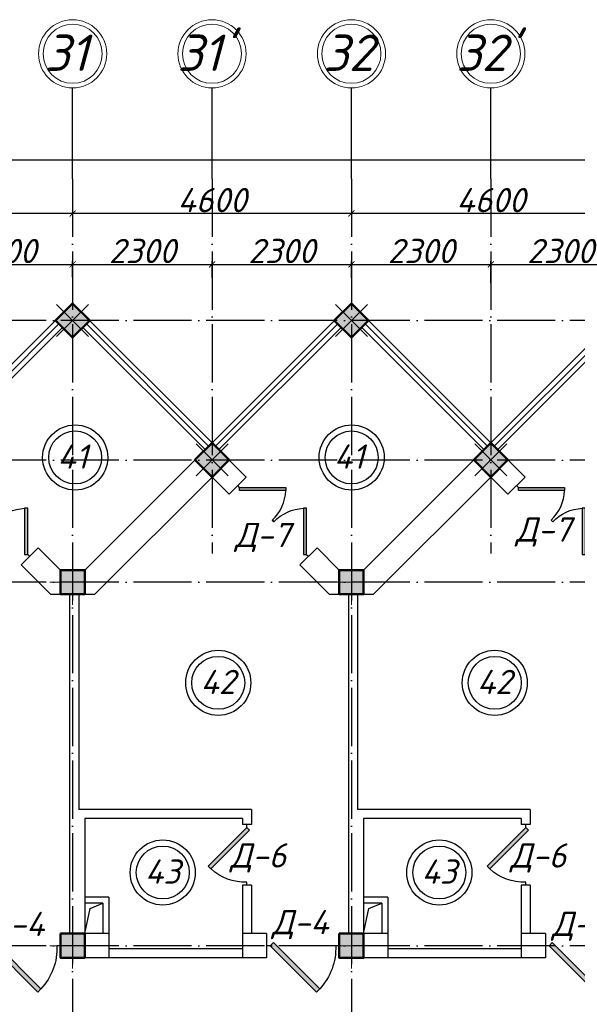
# Model space of a CAD drawing. Header units: millimetres. Extents: x 1112040 to 6903494, y -332921 to -150905.
# Tile 58 of 150: x 1545168 to 1554368, y -178489 to -162241. Entities that reach past the tile are written whole.
import ezdxf

# ---------------------------------------------------------------- set-up
doc = ezdxf.new("R2010")
doc.units = ezdxf.units.MM
doc.linetypes.add('ACAD_ISO04W100', pattern=[30, 24, -3, 0, -3])
doc.layers.add('kolonn', color=7, linetype='Continuous')
doc.layers.add('os', color=253, linetype='Continuous')
doc.styles.get("Standard").update_dxf_attribs({"font": 'isocpeui.ttf'})
doc.dimstyles.new('ISO-25', dxfattribs={"dimtxt": 400, "dimasz": 100, "dimexe": 50, "dimexo": 50, "dimgap": 20, "dimtad": 1, "dimdec": 0, "dimtxsty": 'Standard', "dimblk": 'ARCHTICK', "dimcen": 20, "dimclrd": 1, "dimclre": 1, "dimadec": 0, "dimazin": 0, "dimtfac": 1, "dimtdec": 0, "dimtmove": 0, "dimatfit": 3, "dimldrblk": 'ARCHTICK', "dimfxl": 1, "dimarcsym": 0})

# ---------------------------------------------------------------- blocks, each defined once
blk = doc.blocks.new('ghsdd')
at = {"ltscale": 50}
h = blk.add_hatch(color=256, dxfattribs=at)
h.paths.add_polyline_path([(0, 200), (-200, 200), (-200, 0), (0, 0)])
h.paths.add_polyline_path([(200, 0), (200, 200), (0, 200), (0, 0)])
h.paths.add_polyline_path([(0, 0), (-200, 0), (-200, -200), (0, -200)])
h.paths.add_polyline_path([(0, 0), (0, -200), (200, -200), (200, 0)])
at = {"lineweight": 0}
for p, q in [((0, -374), (0, 374)), ((-374, 0), (374, 0))]:
    blk.add_line(p, q, dxfattribs=at)
at = {"lineweight": 50, "ltscale": 50}
blk.add_lwpolyline([(200, 200), (200, -200), (-200, -200), (-200, 200), (200, 200)], dxfattribs=at)
blk = doc.blocks.new('jfgjhsdf')
blk.add_hatch(color=1).paths.add_polyline_path([(-593, 731), (-637, 687), (0, 50), (44, 94)])
at = {"color": 1}
for p, q in [((0, 1000), (0, 950)), ((0, 50), (0, 0))]:
    blk.add_line(p, q, dxfattribs=at)
blk.add_lwpolyline([(0, 50), (-637, 687), (-593, 731), (44, 94), (0, 50)], dxfattribs=at)
blk.add_arc((-33, 130), 821, 87.662, 132.9147, dxfattribs=at)
blk = doc.blocks.new('_ArchTick')
at = {"color": 0, "linetype": 'ByBlock', "const_width": 0.15}
blk.add_lwpolyline([(-0.5, -0.5), (0.5, 0.5)], dxfattribs=at)
blk = doc.blocks.new('*D2599')
at = {"color": 1, "lineweight": -2, "transparency": 16777216}
for p, q in [((1543742, -166650), (1543742, -166228)), ((1543742, -166278), (1546042, -166278)), ((1546042, -166487), (1546042, -166228))]:
    blk.add_line(p, q, dxfattribs=at)
at = {"color": 1, "lineweight": -2, "transparency": 16777216, "xscale": 100, "yscale": 100, "zscale": 100, "rotation": 180}
blk.add_blockref('_ArchTick', (1543742, -166278), dxfattribs=at)
at = {"color": 1, "lineweight": -2, "transparency": 16777216, "xscale": 100, "yscale": 100, "zscale": 100}
blk.add_blockref('_ArchTick', (1546042, -166278), dxfattribs=at)
at = {"color": 0, "transparency": 16777216, "insert": (1544892, -166058), "char_height": 400, "attachment_point": 5}
blk.add_mtext('2300', dxfattribs=at)
blk = doc.blocks.new('*D2600')
at = {"color": 1, "lineweight": -2, "transparency": 16777216}
for p, q in [((1546042, -166487), (1546042, -166228)), ((1546042, -166278), (1548342, -166278)), ((1548342, -166501), (1548342, -166228))]:
    blk.add_line(p, q, dxfattribs=at)
at = {"color": 1, "lineweight": -2, "transparency": 16777216, "xscale": 100, "yscale": 100, "zscale": 100, "rotation": 180}
blk.add_blockref('_ArchTick', (1546042, -166278), dxfattribs=at)
at = {"color": 1, "lineweight": -2, "transparency": 16777216, "xscale": 100, "yscale": 100, "zscale": 100}
blk.add_blockref('_ArchTick', (1548342, -166278), dxfattribs=at)
at = {"color": 0, "transparency": 16777216, "insert": (1547192, -166058), "char_height": 400, "attachment_point": 5}
blk.add_mtext('2300', dxfattribs=at)
blk = doc.blocks.new('*D2601')
at = {"color": 1, "lineweight": -2, "transparency": 16777216}
for p, q in [((1548342, -166501), (1548342, -166228)), ((1548342, -166278), (1550642, -166278)), ((1550642, -166501), (1550642, -166228))]:
    blk.add_line(p, q, dxfattribs=at)
at = {"color": 1, "lineweight": -2, "transparency": 16777216, "xscale": 100, "yscale": 100, "zscale": 100, "rotation": 180}
blk.add_blockref('_ArchTick', (1548342, -166278), dxfattribs=at)
at = {"color": 1, "lineweight": -2, "transparency": 16777216, "xscale": 100, "yscale": 100, "zscale": 100}
blk.add_blockref('_ArchTick', (1550642, -166278), dxfattribs=at)
at = {"color": 0, "transparency": 16777216, "insert": (1549492, -166058), "char_height": 400, "attachment_point": 5}
blk.add_mtext('2300', dxfattribs=at)
blk = doc.blocks.new('*D2602')
at = {"color": 1, "lineweight": -2, "transparency": 16777216}
for p, q in [((1550642, -166501), (1550642, -166228)), ((1550642, -166278), (1552942, -166278)), ((1552942, -166588), (1552942, -166228))]:
    blk.add_line(p, q, dxfattribs=at)
at = {"color": 1, "lineweight": -2, "transparency": 16777216, "xscale": 100, "yscale": 100, "zscale": 100, "rotation": 180}
blk.add_blockref('_ArchTick', (1550642, -166278), dxfattribs=at)
at = {"color": 1, "lineweight": -2, "transparency": 16777216, "xscale": 100, "yscale": 100, "zscale": 100}
blk.add_blockref('_ArchTick', (1552942, -166278), dxfattribs=at)
at = {"color": 0, "transparency": 16777216, "insert": (1551792, -166058), "char_height": 400, "attachment_point": 5}
blk.add_mtext('2300', dxfattribs=at)
blk = doc.blocks.new('*D2603')
at = {"color": 1, "lineweight": -2, "transparency": 16777216}
for p, q in [((1552942, -166588), (1552942, -166228)), ((1552942, -166278), (1555242, -166278)), ((1555242, -166544), (1555242, -166228))]:
    blk.add_line(p, q, dxfattribs=at)
at = {"color": 1, "lineweight": -2, "transparency": 16777216, "xscale": 100, "yscale": 100, "zscale": 100, "rotation": 180}
blk.add_blockref('_ArchTick', (1552942, -166278), dxfattribs=at)
at = {"color": 1, "lineweight": -2, "transparency": 16777216, "xscale": 100, "yscale": 100, "zscale": 100}
blk.add_blockref('_ArchTick', (1555242, -166278), dxfattribs=at)
at = {"color": 0, "transparency": 16777216, "insert": (1554092, -166058), "char_height": 400, "attachment_point": 5}
blk.add_mtext('2300', dxfattribs=at)
blk = doc.blocks.new('*D2727')
at = {"color": 1, "lineweight": -2, "transparency": 16777216}
for p, q in [((1550642, -164916), (1550642, -165488)), ((1555242, -164916), (1555242, -165488)), ((1555242, -165438), (1550642, -165438))]:
    blk.add_line(p, q, dxfattribs=at)
at = {"color": 1, "lineweight": -2, "transparency": 16777216, "xscale": 100, "yscale": 100, "zscale": 100, "rotation": 180}
blk.add_blockref('_ArchTick', (1550642, -165438), dxfattribs=at)
at = {"color": 1, "lineweight": -2, "transparency": 16777216, "xscale": 100, "yscale": 100, "zscale": 100}
blk.add_blockref('_ArchTick', (1555242, -165438), dxfattribs=at)
at = {"color": 0, "transparency": 16777216, "insert": (1552942, -165218), "char_height": 400, "attachment_point": 5}
blk.add_mtext('4600', dxfattribs=at)
blk = doc.blocks.new('*D2728')
at = {"color": 1, "lineweight": -2, "transparency": 16777216}
for p, q in [((1546042, -164916), (1546042, -165488)), ((1550642, -164916), (1550642, -165488)), ((1550642, -165438), (1546042, -165438))]:
    blk.add_line(p, q, dxfattribs=at)
at = {"color": 1, "lineweight": -2, "transparency": 16777216, "xscale": 100, "yscale": 100, "zscale": 100, "rotation": 180}
blk.add_blockref('_ArchTick', (1546042, -165438), dxfattribs=at)
at = {"color": 1, "lineweight": -2, "transparency": 16777216, "xscale": 100, "yscale": 100, "zscale": 100}
blk.add_blockref('_ArchTick', (1550642, -165438), dxfattribs=at)
at = {"color": 0, "transparency": 16777216, "insert": (1548342, -165218), "char_height": 400, "attachment_point": 5}
blk.add_mtext('4600', dxfattribs=at)
blk = doc.blocks.new('*D2729')
at = {"color": 1, "lineweight": -2, "transparency": 16777216}
for p, q in [((1541442, -164916), (1541442, -165488)), ((1546042, -164916), (1546042, -165488)), ((1546042, -165438), (1541442, -165438))]:
    blk.add_line(p, q, dxfattribs=at)
at = {"color": 1, "lineweight": -2, "transparency": 16777216, "xscale": 100, "yscale": 100, "zscale": 100, "rotation": 180}
blk.add_blockref('_ArchTick', (1541442, -165438), dxfattribs=at)
at = {"color": 1, "lineweight": -2, "transparency": 16777216, "xscale": 100, "yscale": 100, "zscale": 100}
blk.add_blockref('_ArchTick', (1546042, -165438), dxfattribs=at)
at = {"color": 0, "transparency": 16777216, "insert": (1543742, -165218), "char_height": 400, "attachment_point": 5}
blk.add_mtext('4600', dxfattribs=at)
blk = doc.blocks.new('*D2740')
at = {"color": 1, "lineweight": -2, "transparency": 16777216}
for p, q in [((1486442, -164552), (1573642, -164552)), ((1486442, -164579), (1486442, -164602)), ((1573642, -164579), (1573642, -164602))]:
    blk.add_line(p, q, dxfattribs=at)
at = {"color": 1, "lineweight": -2, "transparency": 16777216, "xscale": 100, "yscale": 100, "zscale": 100, "rotation": 180}
blk.add_blockref('_ArchTick', (1486442, -164552), dxfattribs=at)
at = {"color": 1, "lineweight": -2, "transparency": 16777216, "xscale": 100, "yscale": 100, "zscale": 100}
blk.add_blockref('_ArchTick', (1573642, -164552), dxfattribs=at)
at = {"color": 0, "transparency": 16777216, "insert": (1530042, -164329), "char_height": 400, "attachment_point": 5}
blk.add_mtext('87200', dxfattribs=at)
blk = doc.blocks.new('swww222s')
at = {"color": 1}
for centre, radius in [((16308, 9999), 537), ((16308, 9999), 437), ((20870, 9999), 537), ((20870, 9999), 437), ((18669, 6280), 537), ((18669, 6280), 437), ((23231, 6280), 537), ((23231, 6280), 437), ((17753, 3150), 537), ((17753, 3150), 437), ((22316, 3150), 537), ((22316, 3150), 437)]:
    blk.add_circle(centre, radius, dxfattribs=at)
for s, p in [('41', (16015, 9814)), ('41', (20577, 9814)), ('42', (18376, 6095)), ('42', (22938, 6095)), ('43', (17460, 2965)), ('43', (22022, 2965))]:
    blk.add_text(s, height=400, dxfattribs=at).set_placement(p)

msp = doc.modelspace()

# ---------------------------------------------------------------- linework, layer by layer
for p, q in [((1543741.8, -169221.9), (1546041.8, -166921.9)), ((1548341.8, -169221.9), (1546041.8, -166921.9)), ((1548341.8, -169221.9), (1550641.8, -166921.9)), ((1552941.8, -169221.9), (1550641.8, -166921.9)), ((1552941.8, -169221.9), (1555241.8, -166921.9))]:
    msp.add_line(p, q)
at = {"color": 1}
for p, q in [((1543798.4, -169278.5), (1545815.5, -167261.3)), ((1543855, -169335.1), (1545872.1, -167317.9)), ((1548228.7, -169335.1), (1546211.5, -167317.9)), ((1548285.3, -169278.5), (1546268.1, -167261.3)), ((1548398.4, -169278.5), (1550415.5, -167261.3)), ((1548455, -169335.1), (1550472.1, -167317.9)), ((1552828.7, -169335.1), (1550811.5, -167317.9)), ((1552885.3, -169278.5), (1550868.1, -167261.3)), ((1552998.4, -169278.5), (1555015.5, -167261.3)), ((1553055, -169335.1), (1555072.1, -167317.9))]:
    msp.add_line(p, q, dxfattribs=at)
at = {"lineweight": 30}
for p, q in [((1546241.8, -171321.9), (1548341.8, -169221.9)), ((1548907.5, -169787.6), (1548341.8, -169221.9)), ((1550841.8, -171321.9), (1552941.8, -169221.9)), ((1553507.5, -169787.6), (1552941.8, -169221.9)), ((1546407.5, -171721.9), (1548341.8, -169787.6)), ((1548624.7, -170070.4), (1548341.8, -169787.6)), ((1548624.7, -170070.4), (1548907.5, -169787.6)), ((1551007.5, -171721.9), (1552941.8, -169787.6)), ((1553224.7, -170070.4), (1552941.8, -169787.6)), ((1553224.7, -170070.4), (1553507.5, -169787.6)), ((1545191.4, -171237.2), (1545474.2, -170954.3)), ((1545841.8, -171321.9), (1545474.2, -170954.3)), ((1549791.4, -171237.2), (1550074.2, -170954.3)), ((1550441.8, -171321.9), (1550074.2, -170954.3)), ((1545676.1, -171721.9), (1545191.4, -171237.2)), ((1550276.1, -171721.9), (1549791.4, -171237.2)), ((1545841.8, -171321.9), (1546241.8, -171321.9)), ((1550441.8, -171321.9), (1550841.8, -171321.9)), ((1545676.1, -171721.9), (1546407.5, -171721.9)), ((1545991.8, -171721.9), (1545991.8, -177321.9)), ((1546141.8, -171721.9), (1546141.8, -175271.9)), ((1550276.1, -171721.9), (1551007.5, -171721.9)), ((1550591.8, -171721.9), (1550591.8, -177321.9)), ((1550741.8, -171721.9), (1550741.8, -175271.9)), ((1548991.8, -175271.9), (1546141.8, -175271.9)), ((1548991.8, -175271.9), (1548991.8, -175521.9)), ((1553591.8, -175271.9), (1550741.8, -175271.9)), ((1553591.8, -175271.9), (1553591.8, -175521.9)), ((1546241.8, -175421.9), (1546241.8, -177321.9)), ((1548841.8, -175421.9), (1546241.8, -175421.9)), ((1548841.8, -175421.9), (1548841.8, -175521.9)), ((1550841.8, -175421.9), (1550841.8, -177321.9)), ((1553441.8, -175421.9), (1550841.8, -175421.9)), ((1553441.8, -175421.9), (1553441.8, -175521.9)), ((1548991.8, -175521.9), (1548841.8, -175521.9)), ((1553591.8, -175521.9), (1553441.8, -175521.9)), ((1548841.8, -176521.9), (1548841.8, -177721.9)), ((1548991.8, -176521.9), (1548841.8, -176521.9)), ((1548991.8, -176521.9), (1548991.8, -177321.9)), ((1553441.8, -176521.9), (1553441.8, -177721.9)), ((1553591.8, -176521.9), (1553441.8, -176521.9)), ((1553591.8, -176521.9), (1553591.8, -177321.9)), ((1546641.8, -176721.9), (1546241.8, -176721.9)), ((1546641.8, -176721.9), (1546641.8, -177721.9)), ((1551241.8, -176721.9), (1550841.8, -176721.9)), ((1551241.8, -176721.9), (1551241.8, -177721.9)), ((1546541.8, -176821.9), (1546241.8, -176821.9)), ((1546541.8, -176821.9), (1546541.8, -177321.9)), ((1551141.8, -176821.9), (1550841.8, -176821.9)), ((1551141.8, -176821.9), (1551141.8, -177321.9)), ((1545841.8, -177321.9), (1545841.8, -177721.9)), ((1546641.8, -177321.9), (1545841.8, -177321.9)), ((1549241.8, -177321.9), (1548841.8, -177321.9)), ((1549241.8, -177321.9), (1549241.8, -177721.9)), ((1550441.8, -177321.9), (1550441.8, -177721.9)), ((1551241.8, -177321.9), (1550441.8, -177321.9)), ((1553841.8, -177321.9), (1553441.8, -177321.9)), ((1553841.8, -177321.9), (1553841.8, -177721.9)), ((1548841.8, -177571.9), (1546641.8, -177571.9)), ((1553441.8, -177571.9), (1551241.8, -177571.9)), ((1549241.8, -177721.9), (1545841.8, -177721.9)), ((1553841.8, -177721.9), (1550441.8, -177721.9))]:
    msp.add_line(p, q, dxfattribs=at)
for points in [[(1545759, -167204.8), (1546041.8, -166921.9), (1546324.7, -167204.8), (1546041.8, -167487.6)], [(1550359, -167204.8), (1550641.8, -166921.9), (1550924.7, -167204.8), (1550641.8, -167487.6)]]:
    msp.add_lwpolyline(points, close=True, dxfattribs=at)
for points in [[(1546241.8, -177321.9), (1546330, -176910.1), (1546541.8, -176821.9)], [(1550841.8, -177321.9), (1550930, -176910.1), (1551141.8, -176821.9)]]:
    msp.add_lwpolyline(points)
at = {"layer": 'os'}
for p, q in [((1546041.8, -164865.7), (1546041.8, -163365.7)), ((1548341.8, -164865.7), (1548341.8, -163365.7)), ((1550641.8, -164865.7), (1550641.8, -163365.7)), ((1552941.8, -164865.7), (1552941.8, -163365.7))]:
    msp.add_line(p, q, dxfattribs=at)
at = {"layer": 'os', "linetype": 'ACAD_ISO04W100', "ltscale": 40}
for p, q in [((1546041.8, -164865.7), (1546041.8, -226089.4)), ((1548341.8, -164865.7), (1548341.8, -171050.4)), ((1550641.8, -164865.7), (1550641.8, -226089.4)), ((1552941.8, -164865.7), (1552941.8, -171050.4)), ((1575607.2, -167206.9), (1484191.9, -167206.9)), ((1575607.2, -169506.9), (1484191.9, -169506.9)), ((1575607.2, -171521.9), (1484191.9, -171521.9)), ((1575607.2, -177521.9), (1484191.9, -177521.9))]:
    msp.add_line(p, q, dxfattribs=at)
at = {"layer": 'os', "color": 0, "lineweight": 0}
for centre, radius in [((1546041.8, -162803.2), 562.5), ((1546041.8, -162803.2), 487.5), ((1548341.8, -162803.2), 562.5), ((1548341.8, -162803.2), 487.5), ((1550641.8, -162803.2), 562.5), ((1550641.8, -162803.2), 487.5), ((1552941.8, -162803.2), 562.5), ((1552941.8, -162803.2), 487.5)]:
    msp.add_circle(centre, radius, dxfattribs=at)

# ---------------------------------------------------------------- block references
msp.add_blockref('swww222s', (1529775.5, -179463.8))
for p, xscale, yscale, zscale, rotation in [((1548766.1, -169929), 0.8461538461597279, 0.8461538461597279, 0.8461538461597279, 225.0000000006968), ((1553366.1, -169929), 0.8461538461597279, 0.8461538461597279, 0.8461538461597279, 225.0000000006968), ((1545332.8, -171095.7), -0.8461538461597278, 0.8461538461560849, 0.8461538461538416, 45.0000000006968), ((1549932.8, -171095.7), -0.8461538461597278, 0.8461538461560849, 0.8461538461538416, 45.0000000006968), ((1554532.8, -171095.7), -0.8461538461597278, 0.8461538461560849, 0.8461538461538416, 45.0000000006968), ((1544641.8, -177521.9), -1.200000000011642, 1.200000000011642, 1.2, 270), ((1549241.8, -177521.9), -1.200000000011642, 1.200000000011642, 1.2, 270), ((1553841.8, -177521.9), -1.200000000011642, 1.200000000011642, 1.2, 270)]:
    msp.add_blockref('jfgjhsdf', p, dxfattribs=dict(xscale=xscale, yscale=yscale, zscale=zscale, rotation=rotation))
at = {"xscale": -1, "rotation": 180}
for p in [(1548916.8, -175521.9), (1553516.8, -175521.9)]:
    msp.add_blockref('jfgjhsdf', p, dxfattribs=at)
at = {"layer": 'kolonn', "rotation": 45}
for p in [(1546041.8, -167204.8), (1550641.8, -167204.8)]:
    msp.add_blockref('ghsdd', p, dxfattribs=at)
at = {"layer": 'kolonn', "xscale": -1, "rotation": 315}
for p in [(1548341.8, -169504.8), (1552941.8, -169504.8)]:
    msp.add_blockref('ghsdd', p, dxfattribs=at)
at = {"layer": 'kolonn', "xscale": -1}
for p in [(1546041.8, -171521.9), (1550641.8, -171521.9), (1546041.8, -177521.9), (1550641.8, -177521.9)]:
    msp.add_blockref('ghsdd', p, dxfattribs=at)

# ---------------------------------------------------------------- texts
at = {"ltscale": 50}
for s, p in [('31', (1545575.1, -163086.8)), ("31'", (1547769.2, -163086.8)), ('32', (1550175.1, -163086.8)), ("32'", (1552369.2, -163086.8))]:
    msp.add_text(s, height=600, dxfattribs=at).set_placement(p)
at = {"color": 1}
for s, p in [('Д-7', (1548720, -170943.6)), ('Д-7', (1553352.4, -170853.7)), ('Д-6', (1548641.9, -176231.5)), ('Д-6', (1553262.8, -176232.5)), ('Д-4', (1549330.9, -177332)), ('Д-4', (1544641.8, -177362.2)), ('Д-4', (1553948.2, -177359.8))]:
    msp.add_text(s, height=400, dxfattribs=at).set_placement(p)

# ---------------------------------------------------------------- dimensions: what is measured, and where the dimension line sits
dim = msp.add_linear_dim(base=(1573641.8, -164551.8), p1=(1486441.8, -164529), p2=(1573641.8, -164529), dimstyle='ISO-25')
dim.commit()
dim.dimension.update_dxf_attribs({"geometry": '*D2740', "text_midpoint": (1530041.8, -164329.2)})
for base, p1, p2, picture, middle in [((1541441.8, -165438.2), (1546041.8, -164865.7), (1541441.8, -164865.7), '*D2729', (1543741.8, -165218.2)), ((1546041.8, -165438.2), (1550641.8, -164865.7), (1546041.8, -164865.7), '*D2728', (1548341.8, -165218.2)), ((1550641.8, -165438.2), (1555241.8, -164865.7), (1550641.8, -164865.7), '*D2727', (1552941.8, -165218.2)), ((1546041.8, -166277.7), (1543741.8, -166700.5), (1546041.8, -166536.9), '*D2599', (1544891.8, -166057.7)), ((1548341.8, -166277.7), (1546041.8, -166536.9), (1548341.8, -166551.3), '*D2600', (1547191.8, -166057.7)), ((1550641.8, -166277.7), (1548341.8, -166551.3), (1550641.8, -166551.3), '*D2601', (1549491.8, -166057.7)), ((1552941.8, -166277.7), (1550641.8, -166551.3), (1552941.8, -166637.7), '*D2602', (1551791.8, -166057.7)), ((1555241.8, -166277.7), (1552941.8, -166637.7), (1555241.8, -166594.3), '*D2603', (1554091.8, -166057.7))]:
    dim = msp.add_linear_dim(base=base, p1=p1, p2=p2, dimstyle='ISO-25', override={"dimtmove": 1})
    dim.commit()
    dim.dimension.update_dxf_attribs({"geometry": picture, "text_midpoint": middle})

doc.saveas('drawing.dxf')
